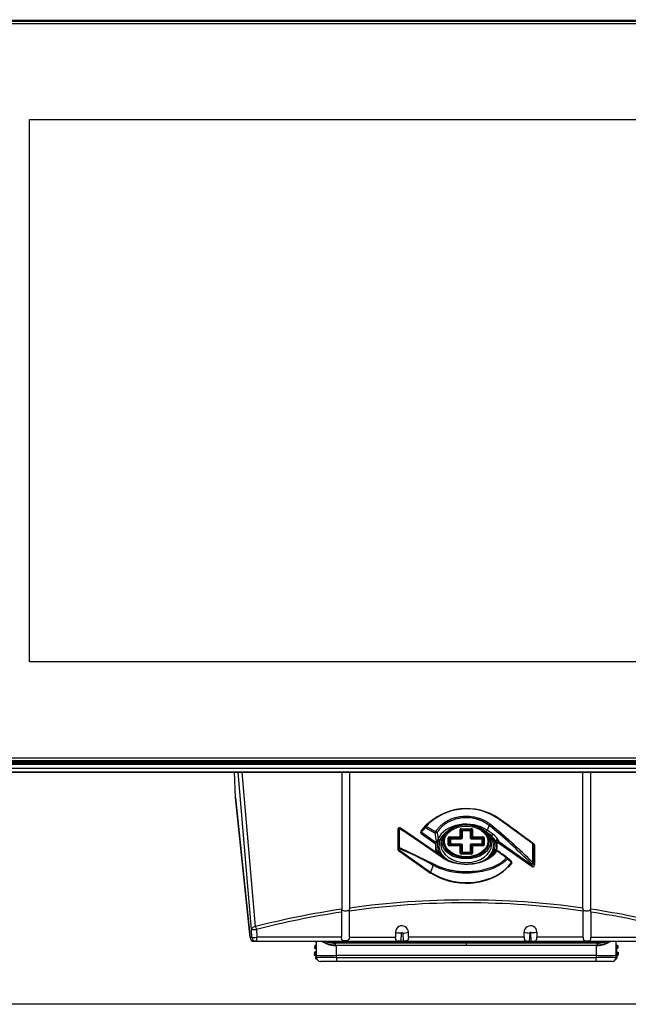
# Model space of a CAD drawing. Header units: millimetres. Extents: x 61 to 344, y 18 to 427.
# Tile 14 of 29: x 100 to 130, y 202 to 251. Entities that reach past the tile are written whole.
import ezdxf
from ezdxf.enums import TextEntityAlignment as Align

# ---------------------------------------------------------------- set-up
doc = ezdxf.new("R2010")
doc.units = ezdxf.units.MM
doc.layers.add('146338PRO-HÜLLEN', color=7, linetype='Continuous')
doc.layers.add('Standard', color=7, linetype='Continuous')
doc.styles.add('SEACAD_Arial', font='arial.ttf')
doc.dimstyles.new('ISO_(mm)', dxfattribs={"dimtxt": 3, "dimasz": 3, "dimexe": 1.5, "dimexo": 0, "dimgap": 0.75, "dimtad": 1, "dimlfac": 5, "dimtxsty": 'SEACAD_Arial', "dimblk1": '_SE_FILLED', "dimblk2": '_SE_FILLED', "dimsah": 1, "dimcen": 1.5, "dimadec": 0, "dimazin": 0, "dimtfac": 0.5, "dimtmove": 0, "dimatfit": 3, "dimfxl": 1, "dimarcsym": 0})

# ---------------------------------------------------------------- blocks, each defined once
blk = doc.blocks.new('SE')
at = {"layer": '146338PRO-HÜLLEN', "color": 7, "linetype": 'Continuous'}
for p, q in [((94.134, 250.657), (149.435, 250.657)), ((149.435, 250.59), (94.134, 250.59)), ((149.324, 250.579), (94.244, 250.579)), ((94.244, 250.492), (149.324, 250.492)), ((100.034, 245.698), (143.534, 245.698)), ((100.034, 245.698), (143.534, 245.698)), ((100.034, 218.681), (100.034, 245.698)), ((143.534, 218.681), (100.034, 218.681)), ((149.324, 213.887), (94.244, 213.887)), ((93.984, 213.597), (149.584, 213.597)), ((149.584, 213.374), (93.984, 213.374)), ((149.435, 213.679), (94.134, 213.679)), ((149.435, 213.626), (94.134, 213.626)), ((94.244, 213.775), (149.324, 213.775)), ((149.324, 213.727), (94.244, 213.727)), ((93.984, 213.203), (149.584, 213.203)), ((93.984, 213.188), (149.584, 213.188)), ((110.296, 211.937), (110.235, 213.188)), ((111.094, 205.35), (110.416, 213.188)), ((111.294, 205.5), (110.629, 213.188)), ((115.588, 213.188), (115.588, 206.367)), ((115.98, 206.424), (115.98, 213.188)), ((127.588, 206.424), (127.588, 213.188)), ((127.98, 213.188), (127.98, 206.367)), ((111.013, 204.958), (110.296, 211.937)), ((110.297, 211.917), (111.014, 204.946)), ((118.52, 210.398), (118.493, 210.411)), ((119.876, 210.647), (119.73, 210.501)), ((122.919, 210.539), (122.82, 210.298)), ((125.102, 209.62), (123.387, 210.865)), ((118.378, 210.339), (118.378, 209.351)), ((118.389, 210.367), (118.415, 210.354)), ((118.389, 210.367), (118.389, 209.379)), ((118.415, 209.42), (118.415, 210.354)), ((118.467, 209.447), (118.467, 210.381)), ((120.24, 209.701), (119.537, 210.199)), ((119.54, 210.14), (120.243, 209.642)), ((120.333, 210.169), (120.384, 209.869)), ((120.617, 209.955), (120.565, 209.823)), ((120.889, 209.565), (120.889, 209.92)), ((120.922, 209.927), (120.922, 209.572)), ((120.949, 209.962), (121.454, 209.962)), ((120.949, 209.946), (120.949, 209.962)), ((121.454, 209.946), (120.949, 209.946)), ((121.454, 209.946), (121.454, 209.962)), ((121.474, 209.976), (121.474, 210.333)), ((121.507, 210.34), (121.507, 209.983)), ((121.534, 210.375), (122.035, 210.375)), ((121.534, 210.359), (121.534, 210.375)), ((122.035, 210.359), (121.534, 210.359)), ((121.561, 210.283), (121.561, 209.927)), ((121.594, 209.92), (121.594, 210.276)), ((121.955, 210.321), (121.614, 210.321)), ((121.614, 210.29), (121.614, 210.321)), ((121.614, 210.29), (121.955, 210.29)), ((121.955, 210.29), (121.955, 210.321)), ((121.975, 210.276), (121.975, 209.92)), ((122.008, 209.927), (122.008, 210.283)), ((122.035, 210.359), (122.035, 210.375)), ((122.062, 209.983), (122.062, 210.34)), ((122.095, 210.333), (122.095, 209.976)), ((122.115, 209.962), (122.619, 209.962)), ((122.115, 209.962), (122.115, 209.946)), ((122.619, 209.946), (122.115, 209.946)), ((122.619, 209.962), (122.619, 209.946)), ((122.646, 209.572), (122.646, 209.927)), ((122.679, 209.92), (122.679, 209.565)), ((123.043, 210.018), (122.807, 210.185)), ((123.105, 210.096), (122.82, 210.298)), ((123.004, 209.823), (122.952, 209.955)), ((118.467, 209.447), (120.182, 208.611)), ((120.283, 209.673), (120.265, 209.648)), ((120.949, 209.553), (121.454, 209.553)), ((120.949, 209.553), (120.949, 209.523)), ((121.454, 209.523), (120.949, 209.523)), ((120.976, 209.87), (120.976, 209.629)), ((121.009, 209.622), (121.009, 209.863)), ((121.534, 209.908), (121.029, 209.908)), ((121.029, 209.877), (121.029, 209.908)), ((121.029, 209.877), (121.534, 209.877)), ((121.534, 209.608), (121.029, 209.608)), ((121.029, 209.608), (121.029, 209.591)), ((121.029, 209.591), (121.534, 209.591)), ((121.454, 209.553), (121.454, 209.523)), ((121.474, 209.152), (121.474, 209.509)), ((121.507, 209.516), (121.507, 209.159)), ((121.534, 209.877), (121.534, 209.908)), ((121.534, 209.608), (121.534, 209.591)), ((121.561, 209.572), (121.561, 209.216)), ((121.594, 209.209), (121.594, 209.565)), ((121.975, 209.565), (121.975, 209.209)), ((122.008, 209.216), (122.008, 209.572)), ((122.539, 209.908), (122.035, 209.908)), ((122.035, 209.908), (122.035, 209.877)), ((122.035, 209.877), (122.539, 209.877)), ((122.539, 209.608), (122.035, 209.608)), ((122.035, 209.591), (122.035, 209.608)), ((122.035, 209.591), (122.539, 209.591)), ((122.062, 209.159), (122.062, 209.516)), ((122.095, 209.509), (122.095, 209.152)), ((122.115, 209.553), (122.619, 209.553)), ((122.115, 209.523), (122.115, 209.553)), ((122.619, 209.523), (122.115, 209.523)), ((122.539, 209.908), (122.539, 209.877)), ((122.539, 209.591), (122.539, 209.608)), ((122.559, 209.863), (122.559, 209.622)), ((122.592, 209.629), (122.592, 209.87)), ((122.619, 209.523), (122.619, 209.553)), ((123.308, 209.63), (123.283, 209.684)), ((123.293, 209.684), (123.283, 209.684)), ((123.293, 209.683), (123.289, 209.699)), ((123.308, 209.63), (123.293, 209.684)), ((123.314, 209.645), (123.314, 209.657)), ((123.318, 209.608), (123.314, 209.647)), ((123.38, 209.665), (123.409, 209.652)), ((123.383, 209.75), (123.41, 209.727)), ((123.409, 209.652), (123.458, 209.623)), ((123.429, 209.738), (123.41, 209.727)), ((123.41, 209.727), (123.455, 209.682)), ((125.062, 208.545), (123.455, 209.682)), ((123.457, 209.623), (125.065, 208.487)), ((125.102, 208.686), (125.102, 209.62)), ((125.165, 209.598), (125.138, 209.623)), ((125.153, 209.593), (125.18, 209.568)), ((125.153, 208.659), (125.153, 209.593)), ((125.18, 209.568), (125.18, 208.58)), ((125.191, 208.552), (125.191, 209.54)), ((118.389, 209.379), (118.415, 209.42)), ((118.409, 209.345), (118.436, 209.386)), ((118.409, 209.345), (120.005, 208.216)), ((118.412, 209.286), (120.008, 208.157)), ((120.158, 209.24), (120.139, 209.251)), ((120.158, 209.24), (120.144, 209.248)), ((120.165, 209.234), (120.145, 209.247)), ((120.184, 209.227), (120.158, 209.24)), ((120.17, 209.232), (120.165, 209.234)), ((120.251, 209.282), (120.255, 209.247)), ((120.255, 209.245), (120.255, 209.234)), ((120.261, 209.318), (120.286, 209.305)), ((120.261, 209.318), (120.275, 209.283)), ((120.286, 209.305), (120.275, 209.283)), ((120.275, 209.283), (120.279, 209.274)), ((120.525, 209.043), (120.752, 208.883)), ((121.534, 209.14), (122.035, 209.14)), ((121.534, 209.11), (121.534, 209.14)), ((122.035, 209.11), (121.534, 209.11)), ((121.955, 209.194), (121.614, 209.194)), ((121.614, 209.178), (121.614, 209.194)), ((121.614, 209.178), (121.955, 209.178)), ((121.955, 209.178), (121.955, 209.194)), ((122.035, 209.11), (122.035, 209.14)), ((123.235, 209.262), (123.185, 209.263)), ((123.3, 209.294), (123.256, 209.302)), ((123.285, 209.317), (123.304, 209.299)), ((120.142, 208.548), (120.005, 208.216)), ((123.875, 208.436), (124.048, 208.641)), ((125.035, 208.624), (125.062, 208.545)), ((125.153, 208.659), (125.18, 208.58)), ((115.575, 206.22), (115.575, 204.966)), ((115.591, 206.333), (115.588, 206.367)), ((115.961, 206.323), (115.965, 206.276)), ((115.965, 204.966), (115.965, 206.276)), ((127.607, 206.323), (127.604, 206.276)), ((127.604, 204.966), (127.604, 206.276)), ((127.978, 206.333), (127.98, 206.367)), ((127.993, 206.22), (127.993, 204.966)), ((111.111, 204.958), (111.094, 205.35)), ((111.344, 205.359), (111.36, 204.966)), ((118.264, 205.22), (118.264, 204.966)), ((118.549, 204.767), (118.561, 205.184)), ((118.619, 205.178), (118.641, 204.768)), ((118.904, 204.966), (118.904, 205.214)), ((124.664, 204.966), (124.664, 205.214)), ((124.949, 205.178), (124.927, 204.768)), ((125.02, 204.767), (125.008, 205.184)), ((125.304, 205.22), (125.304, 204.966)), ((111.111, 204.958), (111.013, 204.958)), ((111.311, 204.766), (111.213, 204.766)), ((111.311, 204.766), (132.258, 204.766)), ((115.575, 204.966), (111.36, 204.966)), ((114.235, 204.562), (114.228, 204.422)), ((114.272, 204.522), (114.235, 204.562)), ((114.255, 204.561), (114.235, 204.562)), ((114.251, 204.766), (114.246, 204.762)), ((114.246, 204.766), (114.246, 204.762)), ((114.246, 204.762), (114.266, 204.761)), ((114.292, 204.521), (114.255, 204.561)), ((114.266, 204.761), (114.272, 204.766)), ((114.315, 204.766), (114.316, 204.049)), ((115.264, 204.706), (115.257, 204.706)), ((115.264, 204.675), (115.263, 204.584)), ((115.263, 204.584), (115.315, 204.582)), ((115.264, 204.766), (115.264, 204.706)), ((115.264, 204.706), (121.784, 204.706)), ((121.784, 204.675), (115.264, 204.675)), ((115.315, 204.582), (121.784, 204.582)), ((121.784, 204.552), (115.315, 204.552)), ((115.316, 204.068), (115.315, 204.552)), ((115.965, 204.966), (118.264, 204.966)), ((124.664, 204.966), (118.904, 204.966)), ((121.784, 204.706), (128.305, 204.706)), ((121.784, 204.706), (121.784, 204.675)), ((128.304, 204.675), (121.784, 204.675)), ((121.784, 204.675), (121.784, 204.582)), ((121.784, 204.582), (128.253, 204.582)), ((121.784, 204.582), (121.784, 204.552)), ((128.253, 204.552), (121.784, 204.552)), ((127.604, 204.966), (125.304, 204.966)), ((127.993, 204.966), (132.208, 204.966)), ((128.253, 204.552), (128.252, 204.068)), ((128.253, 204.582), (128.306, 204.584)), ((128.305, 204.706), (128.305, 204.766)), ((128.311, 204.706), (128.305, 204.706)), ((128.306, 204.584), (128.305, 204.675)), ((129.252, 204.049), (129.254, 204.766)), ((129.313, 204.561), (129.276, 204.521)), ((129.333, 204.562), (129.296, 204.522)), ((129.297, 204.766), (129.303, 204.761)), ((129.323, 204.762), (129.303, 204.761)), ((129.313, 204.561), (129.333, 204.562)), ((129.323, 204.762), (129.318, 204.766)), ((129.322, 204.766), (129.323, 204.762)), ((129.333, 204.562), (129.34, 204.422)), ((114.218, 204.222), (114.21, 204.082)), ((114.251, 204.119), (114.21, 204.082)), ((114.21, 204.082), (114.23, 204.081)), ((114.254, 204.182), (114.218, 204.222)), ((114.238, 204.221), (114.218, 204.222)), ((114.269, 204.459), (114.228, 204.422)), ((114.228, 204.422), (114.248, 204.421)), ((114.23, 204.081), (114.271, 204.118)), ((114.274, 204.181), (114.238, 204.221)), ((114.248, 204.421), (114.289, 204.458)), ((114.271, 204.118), (114.251, 204.119)), ((114.253, 204.149), (114.253, 204.152)), ((114.274, 204.151), (114.253, 204.152)), ((114.253, 204.149), (114.274, 204.148)), ((114.254, 204.182), (114.274, 204.181)), ((114.289, 204.458), (114.269, 204.459)), ((114.271, 204.489), (114.271, 204.492)), ((114.292, 204.491), (114.271, 204.492)), ((114.271, 204.489), (114.292, 204.488)), ((114.272, 204.522), (114.292, 204.521)), ((114.274, 204.148), (114.274, 204.151)), ((114.316, 204.148), (114.274, 204.151)), ((114.317, 204.045), (114.287, 204.018)), ((114.292, 204.488), (114.292, 204.491)), ((114.315, 204.489), (114.292, 204.491)), ((114.305, 204.358), (114.301, 204.278)), ((114.301, 204.278), (114.316, 204.261)), ((114.315, 204.368), (114.305, 204.358)), ((114.316, 204.068), (114.322, 203.958)), ((115.316, 204.068), (128.252, 204.068)), ((115.316, 203.958), (115.316, 204.068)), ((128.252, 204.068), (128.252, 203.958)), ((129.247, 203.958), (129.252, 204.068)), ((129.281, 204.018), (129.251, 204.045)), ((129.276, 204.491), (129.253, 204.489)), ((129.264, 204.358), (129.253, 204.368)), ((129.253, 204.261), (129.268, 204.278)), ((129.294, 204.151), (129.253, 204.148)), ((129.264, 204.358), (129.268, 204.278)), ((129.276, 204.521), (129.296, 204.522)), ((129.297, 204.492), (129.276, 204.491)), ((129.276, 204.491), (129.277, 204.488)), ((129.277, 204.488), (129.298, 204.489)), ((129.3, 204.459), (129.28, 204.458)), ((129.28, 204.458), (129.32, 204.421)), ((129.331, 204.221), (129.294, 204.181)), ((129.294, 204.181), (129.314, 204.182)), ((129.315, 204.152), (129.294, 204.151)), ((129.294, 204.151), (129.294, 204.148)), ((129.294, 204.148), (129.315, 204.149)), ((129.297, 204.492), (129.298, 204.489)), ((129.317, 204.119), (129.297, 204.118)), ((129.297, 204.118), (129.338, 204.081)), ((129.34, 204.422), (129.3, 204.459)), ((129.351, 204.222), (129.314, 204.182)), ((129.315, 204.152), (129.315, 204.149)), ((129.358, 204.082), (129.317, 204.119)), ((129.34, 204.422), (129.32, 204.421)), ((129.331, 204.221), (129.351, 204.222)), ((129.358, 204.082), (129.338, 204.081)), ((129.351, 204.222), (129.358, 204.082)), ((114.287, 204.018), (114.283, 203.938)), ((114.283, 203.938), (114.321, 203.973)), ((115.316, 203.958), (114.322, 203.958)), ((114.343, 203.878), (114.34, 203.875)), ((114.345, 203.875), (114.34, 203.875)), ((115.316, 203.768), (114.522, 203.768)), ((115.316, 203.958), (128.252, 203.958)), ((115.316, 203.958), (115.316, 203.768)), ((128.252, 203.768), (115.316, 203.768)), ((129.247, 203.958), (128.252, 203.958)), ((128.252, 203.768), (128.252, 203.958)), ((129.047, 203.768), (128.252, 203.768)), ((129.224, 203.875), (129.229, 203.875)), ((129.229, 203.875), (129.225, 203.878)), ((129.247, 203.973), (129.286, 203.938)), ((129.281, 204.018), (129.286, 203.938)), ((153.548, 201.628), (90.02, 201.628))]:
    blk.add_line(p, q, dxfattribs=at)
for centre, radius, start, end in [((121.805, 208.521), 2.856, 55.3919, 136.6829), ((121.802, 208.587), 2.775, 55.1659, 130.3683), ((118.458, 210.339), 0.08, 64.2491, 180), ((131.697, 199.497), 16.245, 137.463, 138.5319), ((131.751, 199.382), 16.315, 137.4186, 138.4733), ((121.802, 208.587), 2.775, 130.3683, 136.8713), ((105.815, 189.41), 27.267, 44.9841, 51.0031), ((12.629, 53.099), 189.577, 55.28399, 56.0626), ((118.485, 210.326), 0.08, 55.8878, 64.2491), ((119.586, 210.205), 0.08, 145.3548, 234.7356), ((126.098, 210.92), 5.926, 187.4213, 191.3484), ((122.415, 209.314), 0.943, 23.1029, 48.2211), ((122.585, 209.3), 0.951, 27.4822, 56.905), ((135.594, 198.526), 18.99, 143.8549, 143.9499), ((120.226, 209.662), 0.0416, 339.9051, 69.1701), ((120.351, 209.661), 0.113, 124.4523, 144.403), ((120.2, 209.668), 0.0835, 3.7788, 44.8889), ((120.331, 209.644), 0.0557, 126.4198, 148.5601), ((120.337, 209.87), 0.141, 287.073, 337.071), ((120.791, 208.51), 2.91, 23.744, 24.9689), ((125.084, 209.565), 0.08, 47.0203, 53.6153), ((125.111, 209.54), 0.08, 0, 47.0203), ((118.458, 209.351), 0.08, 180, 234.7356), ((122.005, 210.631), 2.171, 217.637, 227.0202), ((123.231, 209.191), 0.141, 107.0563, 157.0878), ((123.231, 209.255), 0.0471, 107.6234, 170.5986), ((123.232, 209.27), 0.069, 55.4075, 127.0748), ((123.238, 209.237), 0.0663, 75.1335, 109.1281), ((123.344, 209.415), 0.114, 230.5037, 239.3499), ((123.343, 209.311), 0.0583, 174.1554, 194.9749), ((123.299, 209.214), 0.08, 54.2278, 89.1735), ((123.781, 208.865), 0.08, 48.3815, 54.0648), ((48.489, 124.005), 113.525, 48.27756, 48.41345), ((46.425, 121.804), 116.543, 48.24805, 48.37272), ((74.532, 152.147), 75.16, 48.79413, 48.99929), ((123.982, 208.686), 0.08, 325.3548, 48.2492), ((125.111, 208.552), 0.08, 234.7356, 270), ((125.111, 208.552), 0.08, 270, 0), ((121.784, 164.82), 41.862, 82.0093, 97.9907), ((121.784, 164.625), 42.2, 82.0947, 97.9053), ((121.784, 164.625), 42.2, 98.4429, 104.3937), ((121.789, 164.849), 41.835, 98.542, 104.459), ((115.919, 206.231), 0.344, 162.7336, 181.9669), ((115.684, 206.427), 0.296, 339.3614, 359.3743), ((127.884, 206.427), 0.296, 180.6282, 200.6361), ((127.651, 206.232), 0.343, 358.0031, 17.2964), ((121.784, 164.625), 42.2, 75.6063, 81.5571), ((121.78, 164.851), 41.833, 75.5409, 81.4582), ((118.584, 205.219), 0.32, 359.0449, 179.88), ((124.984, 205.22), 0.32, 0.1015, 180.9736), ((118.616, 206.332), 1.155, 270.1665, 284.4578), ((124.952, 206.329), 1.151, 255.5197, 269.856), ((111.213, 204.966), 0.2, 185.868, 270), ((114.295, 204.581), 0.06, 267.0526, 289.3687), ((115.114, 205.423), 0.804, 235.2738, 254.5042), ((115.128, 205.605), 0.906, 248.4874, 254.6604), ((114.811, 204.782), 0.0923, 326.1685, 346.268), ((115.268, 205.997), 1.322, 253.2903, 269.8311), ((115.318, 205.941), 1.359, 252.0686, 267.6782), ((115.431, 204.628), 0.532, 177.803, 181.534), ((115.331, 206.073), 1.521, 253.5193, 267.3549), ((115.262, 205.926), 1.22, 252.7773, 269.7594), ((115.316, 205.852), 1.3, 267.5573, 269.9616), ((112.72, 204.559), 2.595, 359.83, 0.5063), ((118.228, 244.62), 39.854, 270.4613, 270.5943), ((125.341, 244.62), 39.854, 269.4057, 269.5387), ((134.608, 204.561), 6.355, 179.8027, 180.079), ((128.253, 205.852), 1.3, 270.0384, 272.4427), ((128.301, 205.996), 1.321, 270.1653, 286.7133), ((128.252, 205.937), 1.355, 272.2966, 287.9565), ((127.77, 204.531), 0.539, 2.336, 5.6031), ((128.238, 206.073), 1.521, 272.6451, 286.4807), ((128.306, 205.926), 1.22, 270.2406, 287.2227), ((128.757, 204.782), 0.0923, 193.732, 213.8315), ((128.454, 205.423), 0.804, 285.4958, 304.7262), ((128.018, 204.627), 0.651, 358.807, 1.8559), ((128.441, 205.605), 0.906, 285.3396, 291.5126), ((129.273, 204.581), 0.06, 250.6313, 272.9474), ((114.116, 204.149), 0.159, 348.6202, 359.4883), ((114.268, 204.058), 0.06, 35.3413, 86.9789), ((114.277, 204.241), 0.06, 267.0526, 310.0704), ((114.116, 204.166), 0.159, 354.5333, 5.3583), ((112.272, 165.367), 38.833, 86.9825, 87.0443), ((114.133, 204.489), 0.159, 348.6202, 359.4883), ((114.286, 204.398), 0.06, 60.0591, 86.9789), ((114.134, 204.506), 0.159, 354.5333, 5.3583), ((112.29, 165.707), 38.833, 87.0099, 87.0443), ((114.811, 403.539), 199.472, 269.85771, 270.14496), ((128.757, 403.539), 199.472, 269.85504, 270.14229), ((129.291, 204.241), 0.06, 229.9296, 272.9474), ((129.301, 204.058), 0.06, 93.0211, 144.6587), ((131.279, 165.707), 38.833, 92.9557, 92.9901), ((129.283, 204.398), 0.06, 93.0211, 119.9409), ((131.297, 165.367), 38.833, 92.9557, 93.0175), ((129.434, 204.506), 0.159, 174.6202, 185.4883), ((129.436, 204.489), 0.159, 180.5333, 191.3583), ((129.452, 204.166), 0.159, 174.6202, 185.4883), ((129.454, 204.149), 0.159, 180.5333, 191.3583)]:
    blk.add_arc(centre, radius, start, end, dxfattribs=at)
for centre, major_axis, ratio, start_param, end_param in [((118.458, 210.339), (-0.0348, -0.0721), 0.93519, 3.141593, 4.770231), ((121.784, 209.474), (-2.516, 0), 0.707107, 5.667706, 5.82868), ((119.787, 210.428), (-0.0589, 0.0541), 0.515308, 0.066621, 1.162524), ((119.787, 210.428), (-0.0626, 0.0498), 0.552623, 5.28473, 6.214677), ((119.787, 210.428), (-0.0376, -0.0706), 0.539024, 4.123924, 5.078177), ((121.735, 190.216), (-10.003, 21.026), 0.516625, -0.641503, -0.608605), ((121.784, 190.223), (-10.062, 21.065), 0.518259, -0.6419, -0.609001), ((121.784, 209.566), (1.464, 0), 0.707107, 0.785398, 2.844717), ((121.784, 209.757), (-1.154, 0), 0.707107, 3.478498, 5.882516), ((121.784, 209.757), (-1.125, 0), 0.707107, 3.478498, 5.882516), ((122.968, 210.546), (-0.0504, -0.0622), 0.476007, 4.071316, 5.176114), ((121.735, 192.47), (-10.003, 21.026), 0.516625, -0.969593, -0.824478), ((123.378, 210.808), (-0.0468, -0.0649), 0.418225, 3.054004, 4.026586), ((121.833, 210.093), (14.739, -10.54), 0.086179, 1.407002, 1.524214), ((118.458, 210.339), (0.08, 0), 0.707107, 2.617994, 3.141593), ((118.485, 210.326), (-0.0348, -0.0721), 0.93519, 3.141593, 4.770231), ((118.485, 210.326), (-0.08, 0), 0.707107, 4.937732, 5.759587), ((118.485, 210.326), (-0.0449, -0.0662), 0.638316, 3.141593, 4.250844), ((118.485, 210.326), (-0.0449, -0.0662), 0.638316, 3.038184, 3.141593), ((121.833, 206.188), (-14.739, 10.54), 0.086179, -1.429019, -1.283903), ((119.586, 210.205), (-0.0599, 0.0531), 0.50936, 0.098597, 1.153094), ((119.586, 210.205), (0.0658, -0.0455), 0.63532, 3.031678, 3.141593), ((119.586, 210.205), (0.0462, 0.0653), 0.5, 2.002514, 3.141593), ((120.27, 210.161), (0.0399, 0.0694), 0.529806, 0.977923, 1.954126), ((120.27, 210.161), (-0.0793, -0.0105), 0.001891, 3.786659, 5.377955), ((120.27, 210.161), (0.0697, -0.0393), 0.624592, 0.878676, 2.020289), ((121.784, 209.53), (1.362, 0), 0.707107, 2.476207, 3.977866), ((121.784, 209.53), (1.378, 0), 0.707107, 2.413298, 2.844717), ((121.784, 209.757), (-1.154, 0), 0.707107, 5.882516, 6.283185), ((121.784, 209.757), (-1.125, 0), 0.707107, 5.882516, 6.283185), ((120.949, 209.92), (-0.06, 0), 0.707107, 4.712389, 6.283185), ((120.922, 209.884), (0.06, 0), 0.707107, 1.570796, 2.156482), ((120.949, 209.927), (-0.0268, 0), 0.707107, 4.712389, 6.283185), ((121.454, 209.983), (0.0532, 0), 0.707107, 4.712389, 6.283185), ((121.454, 209.976), (-0.02, 0), 0.707107, 1.570796, 3.141593), ((121.534, 210.333), (-0.06, 0), 0.707107, 4.712389, 6.283185), ((121.507, 210.298), (-0.06, 0), 0.707107, 4.712389, 5.298075), ((121.507, 209.941), (0.06, 0), 0.707107, 1.570796, 2.156482), ((121.534, 210.34), (-0.0268, 0), 0.707107, 4.712389, 6.283185), ((121.534, 209.927), (0.0268, 0), 0.707107, 4.712389, 6.283185), ((121.534, 209.92), (-0.06, 0), 0.707107, 1.570796, 3.141593), ((121.614, 210.283), (-0.0532, 0), 0.707107, 4.712389, 6.283185), ((121.561, 210.241), (0.06, 0), 0.707107, 0.985111, 1.570796), ((121.561, 209.884), (0.06, 0), 0.707107, 0.985111, 1.570796), ((121.614, 210.276), (-0.02, 0), 0.707107, 4.712389, 6.283185), ((121.955, 210.283), (-0.0532, 0), 0.707107, 3.141593, 4.712389), ((121.955, 210.276), (-0.02, 0), 0.707107, 3.141593, 4.712389), ((122.008, 210.241), (-0.06, 0), 0.707107, 4.712389, 5.298075), ((122.008, 209.884), (-0.06, 0), 0.707107, 4.712389, 5.298075), ((122.035, 209.92), (-0.06, 0), 0.707107, 0, 1.570796), ((122.035, 209.927), (0.0268, 0), 0.707107, 3.141593, 4.712389), ((122.035, 210.333), (-0.06, 0), 0.707107, 3.141593, 4.712389), ((122.035, 210.34), (-0.0268, 0), 0.707107, 3.141593, 4.712389), ((122.062, 210.298), (0.06, 0), 0.707107, 0.985111, 1.570796), ((122.115, 209.983), (0.0532, 0), 0.707107, 3.141593, 4.712389), ((122.062, 209.941), (0.06, 0), 0.707107, 0.985111, 1.570796), ((122.115, 209.976), (-0.02, 0), 0.707107, 0, 1.570796), ((122.619, 209.92), (-0.06, 0), 0.707107, 3.141593, 4.712389), ((122.619, 209.927), (-0.0268, 0), 0.707107, 3.141593, 4.712389), ((122.646, 209.884), (0.06, 0), 0.707107, 0.985111, 1.570796), ((122.758, 210.29), (0.0577, 0.0816), 0.5, 4.224882, 5.144107), ((121.784, 209.757), (-1.154, 0), 0.707107, 2.619369, 3.478498), ((121.784, 209.757), (-1.125, 0), 0.707107, 2.906846, 3.478498), ((121.784, 209.53), (1.362, 0), 0.707107, 0, 0.665385), ((123.043, 210.088), (0.0577, 0.0816), 0.5, 4.096909, 5.144107), ((121.784, 209.53), (-1.435, 0), 0.707107, 2.937997, 3.642411), ((118.485, 209.392), (-0.08, 0), 0.707107, 4.937732, 5.759587), ((118.485, 209.392), (-0.0305, -0.074), 0.562952, 4.127772, 5.024476), ((120.289, 209.708), (0.0462, 0.0653), 0.5, 2.002514, 3.176029), ((121.784, 209.474), (1.539, 0), 0.707107, 2.980691, 3.285422), ((121.784, 209.495), (1.522, 0), 0.707107, 2.97519, 3.318569), ((120.333, 209.612), (0.078, -0.0179), 0.697973, 2.776852, 3.177522), ((120.226, 209.746), (0.0559, -0.0829), 0.574537, 0.504193, 1.290633), ((121.784, 209.53), (1.435, 0), 0.707107, 2.937997, 3.642411), ((120.378, 209.806), (0.0298, -0.0955), 0.285161, 4.731034, 5.453472), ((120.467, 209.886), (0.0918, -0.0397), 0.676175, 3.949784, 4.996982), ((121.784, 209.583), (-1.266, 0), 0.707107, 6.011922, 6.283185), ((121.784, 209.583), (-1.266, 0), 0.707107, 0, 3.141471), ((121.784, 209.757), (-1.154, 0), 0.707107, 0, 0.38793), ((121.784, 209.757), (-1.125, 0), 0.707107, 0, 0.373912), ((121.784, 209.757), (-1.154, 0), 0.707107, 0.38793, 2.619369), ((121.784, 209.757), (-1.125, 0), 0.707107, 0.373912, 2.906846), ((120.922, 209.53), (-0.06, 0), 0.707107, 4.712389, 5.298075), ((120.949, 209.565), (0.06, 0), 0.707107, 3.141593, 4.712389), ((120.949, 209.572), (0.0268, 0), 0.707107, 3.141593, 4.712389), ((121.029, 209.87), (-0.0532, 0), 0.707107, 4.712389, 6.283185), ((120.976, 209.828), (0.06, 0), 0.707107, 0.985111, 1.570796), ((121.029, 209.629), (0.0532, 0), 0.707107, 3.141593, 4.712389), ((120.976, 209.587), (0.06, 0), 0.707107, 0.985111, 1.570796), ((121.029, 209.863), (-0.02, 0), 0.707107, 4.712389, 6.283185), ((121.029, 209.622), (0.02, 0), 0.707107, 3.141593, 4.712389), ((121.454, 209.516), (-0.0532, 0), 0.707107, 3.141593, 4.712389), ((121.454, 209.509), (0.02, 0), 0.707107, 0, 1.570796), ((121.507, 209.473), (-0.06, 0), 0.707107, 4.712389, 5.298075), ((121.534, 209.565), (0.06, 0), 0.707107, 0, 1.570796), ((121.534, 209.572), (-0.0268, 0), 0.707107, 3.141593, 4.712389), ((121.561, 209.53), (0.06, 0), 0.707107, 0.985111, 1.570796), ((122.035, 209.565), (0.06, 0), 0.707107, 1.570796, 3.141593), ((122.008, 209.53), (-0.06, 0), 0.707107, 4.712389, 5.298075), ((122.035, 209.572), (-0.0268, 0), 0.707107, 4.712389, 6.283185), ((122.115, 209.516), (-0.0532, 0), 0.707107, 4.712389, 6.283185), ((122.062, 209.473), (0.06, 0), 0.707107, 0.985111, 1.570796), ((122.115, 209.509), (0.02, 0), 0.707107, 1.570796, 3.141593), ((122.539, 209.87), (-0.0532, 0), 0.707107, 3.141593, 4.712389), ((122.539, 209.863), (-0.02, 0), 0.707107, 3.141593, 4.712389), ((122.539, 209.629), (0.0532, 0), 0.707107, 4.712389, 6.283185), ((122.539, 209.622), (0.02, 0), 0.707107, 4.712389, 6.283185), ((122.592, 209.828), (0.06, 0), 0.707107, 1.570796, 2.156482), ((122.592, 209.587), (0.06, 0), 0.707107, 1.570796, 2.156482), ((121.784, 209.53), (1.362, 0), 0.707107, 5.348017, 6.283185), ((122.619, 209.572), (0.0268, 0), 0.707107, 4.712389, 6.283185), ((122.619, 209.565), (0.06, 0), 0.707107, 4.712389, 6.283185), ((122.646, 209.53), (0.06, 0), 0.707107, 0.985111, 1.570796), ((121.784, 209.583), (-1.266, 0), 0.707107, 3.141471, 3.412856), ((123.269, 209.755), (-0.0356, 0.0716), 0.40697, 3.120603, 5.109475), ((121.784, 209.495), (-1.522, 0), 0.707107, 2.97519, 3.318569), ((121.784, 209.474), (-1.539, 0), 0.707107, 2.980691, 3.285422), ((123.239, 209.594), (-0.0784, -0.0161), 0.699805, 3.101208, 3.522827), ((123.409, 209.739), (0.029, 0.0746), 0.34054, 1.565307, 3.154258), ((123.444, 209.724), (0.0353, 0.0718), 0.403368, 1.724251, 3.147087), ((123.504, 209.688), (0.0462, 0.0653), 0.5, 2.002514, 3.141593), ((125.084, 209.565), (-0.0475, -0.0644), 0.315272, 3.141593, 3.95447), ((125.084, 209.565), (0.08, 0), 0.707107, 0.523599, 1.345453), ((125.084, 209.565), (-0.0545, -0.0585), 0.74305, 2.585002, 3.141593), ((125.111, 209.54), (-0.0545, -0.0585), 0.74305, 2.585002, 3.141593), ((125.111, 209.54), (-0.08, 0), 0.707107, 3.141593, 3.665191), ((118.458, 209.351), (0.08, 0), 0.707107, 2.617994, 3.141593), ((118.458, 209.351), (-0.0668, 0.044), 0.456244, 0.40859, 1.084193), ((118.458, 209.351), (0.0462, 0.0653), 0.5, 2.002514, 3.141593), ((118.485, 209.392), (-0.0668, 0.044), 0.456244, 0.40859, 1.084193), ((121.735, 188.565), (-10.003, 21.026), 0.516625, -0.636119, -0.518906), ((120.329, 209.296), (0.0784, 0.0161), 0.699805, 2.475629, 3.1127), ((120.525, 209.114), (0.0577, 0.0816), 0.5, 3.861887, 4.096909), ((120.601, 208.872), (-0.0457, -0.0656), 0.553695, 3.046026, 4.150824), ((121.507, 209.117), (-0.06, 0), 0.707107, 4.712389, 5.298075), ((121.534, 209.152), (0.06, 0), 0.707107, 3.141593, 4.712389), ((121.534, 209.159), (0.0268, 0), 0.707107, 3.141593, 4.712389), ((121.614, 209.216), (0.0532, 0), 0.707107, 3.141593, 4.712389), ((121.561, 209.173), (0.06, 0), 0.707107, 0.985111, 1.570796), ((121.614, 209.209), (0.02, 0), 0.707107, 3.141593, 4.712389), ((121.955, 209.216), (0.0532, 0), 0.707107, 4.712389, 6.283185), ((121.955, 209.209), (0.02, 0), 0.707107, 4.712389, 6.283185), ((122.008, 209.173), (0.06, 0), 0.707107, 1.570796, 2.156482), ((122.035, 209.159), (0.0268, 0), 0.707107, 4.712389, 6.283185), ((122.035, 209.152), (0.06, 0), 0.707107, 4.712389, 6.283185), ((122.062, 209.117), (0.06, 0), 0.707107, 0.985111, 1.570796), ((121.784, 209.53), (-1.378, 0), 0.707107, 2.293362, 2.844717), ((121.784, 209.566), (1.464, 0), 0.707107, 5.667706, 5.98631), ((123.102, 209.316), (0.0918, -0.0397), 0.676175, 4.996982, 6.04418), ((123.19, 209.396), (0.0298, -0.0955), 0.285161, 5.453472, 6.175909), ((123.299, 209.214), (-0.0012, -0.08), 0.991372, 3.141593, 4.081623), ((123.299, 209.214), (-0.0682, 0.0418), 0.68047, 4.996606, 6.138218), ((123.343, 209.366), (0.0646, 0.0763), 0.45763, 2.444638, 3.007459), ((123.235, 209.279), (-0.078, 0.0179), 0.697973, 3.711379, 3.82405), ((123.299, 209.214), (-0.0468, -0.0649), 0.422579, 3.141593, 4.030011), ((121.784, 208.379), (14.817, -10.545), 0.088548, 1.498085, 1.530983), ((123.299, 209.214), (-0.0468, -0.0649), 0.422579, 3.053808, 3.141593), ((121.833, 208.442), (14.739, -10.54), 0.086179, 1.4967, 1.529599), ((121.784, 209.474), (-2.516, 0), 0.707107, 0.785398, 2.687087), ((120.191, 208.555), (-0.0395, -0.0696), 0.531328, 4.120338, 5.092921), ((123.781, 208.865), (-0.0469, -0.0648), 0.395484, 3.141593, 4.009225), ((123.781, 208.865), (-0.0584, 0.0547), 0.652664, 4.172939, 5.102886), ((123.781, 208.865), (-0.0531, -0.0598), 0.630891, 2.148282, 3.141593), ((123.982, 208.686), (-0.0533, -0.0597), 0.644116, 3.141593, 3.245659), ((123.982, 208.686), (-0.0533, -0.0597), 0.644116, 2.191162, 2.936853), ((123.982, 208.686), (-0.0658, 0.0455), 0.63532, 3.141971, 4.078875), ((125.084, 208.631), (0.0566, 0.0565), 0.431701, 0.869642, 2.082302), ((125.084, 208.631), (-0.0757, -0.0258), 0.153862, 3.507519, 5.362453), ((125.111, 208.552), (0.0462, 0.0653), 0.5, 2.002514, 3.141593), ((125.111, 208.552), (0.0757, 0.0258), 0.153862, 0.365926, 2.22086), ((125.084, 208.631), (0.08, 0), 0.707107, 0.523599, 1.345453), ((125.111, 208.552), (-0.08, 0), 0.707107, 3.141593, 3.665191), ((120.054, 208.222), (0.0462, 0.0653), 0.5, 2.002514, 3.141593), ((120.054, 208.222), (0.0462, 0.0653), 0.5, 3.141593, 4.096909), ((121.784, 209.389), (-2.446, 0), 0.707107, 0.785398, 2.529807), ((115.784, 206.377), (0.22, 0), 0.414214, 3.637399, 5.64726), ((127.784, 206.377), (-0.22, 0), 0.414214, 0.635925, 2.645786), ((111.294, 205.359), (-0.199, -0.017), 0.705788, 4.651416, 6.222212), ((111.294, 205.359), (0.2, 0.009), 0.010967, 3.184777, 4.963372), ((111.294, 205.359), (-0.05, 0.194), 0.241241, 4.650556, 5.466871), ((111.213, 204.966), (0, 0.2), 0.999066, 1.613978, 3.141593), ((111.213, 204.966), (0.199, 0.02), 0.807545, 3.068337, 3.141593), ((111.311, 204.966), (-0.2, -0.009), 0.010948, 0.043184, 1.821369), ((111.311, 204.966), (0, -0.2), 0.999066, 4.75557, 6.283185), ((111.311, 204.966), (0, 0.2), 0.248185, 3.141593, 4.712389), ((114.259, 204.621), (-0.0402, 0.0446), 0.999695, 2.356347, 3.629622), ((114.263, 204.701), (-0.0446, -0.0402), 0.999695, 2.933792, 3.926839), ((115.263, 204.553), (0.0018, 0.04), 0.054483, 0.699385, 1.573312), ((129.306, 204.701), (0.0446, -0.0402), 0.999695, 2.356347, 3.349394), ((129.31, 204.621), (0.0402, 0.0446), 0.999695, 2.653564, 3.926839), ((114.227, 204.021), (-0.0446, -0.0402), 0.999695, 2.356347, 3.926839), ((114.241, 204.281), (-0.0402, 0.0446), 0.999695, 2.356347, 3.926839), ((114.245, 204.361), (-0.0446, -0.0402), 0.999695, 2.356347, 3.926839), ((114.253, 204.149), (-0.0016, -0.03), 0.017455, 0.017453, 1.570796), ((114.253, 204.152), (-0.0016, -0.03), 0.017455, 1.570796, 3.124139), ((114.27, 204.489), (-0.0016, -0.03), 0.017455, 0.017453, 1.570796), ((114.271, 204.492), (-0.0016, -0.03), 0.017455, 1.570796, 3.124139), ((129.324, 204.361), (0.0446, -0.0402), 0.999695, 2.356347, 3.926839), ((129.328, 204.281), (0.0402, 0.0446), 0.999695, 2.356347, 3.926839), ((129.341, 204.021), (0.0446, -0.0402), 0.999695, 2.356347, 3.926839), ((129.298, 204.492), (-0.0016, 0.03), 0.017455, 0.017453, 1.570796), ((129.298, 204.489), (0.0016, -0.03), 0.017455, 4.712389, 6.265732), ((129.316, 204.152), (-0.0016, 0.03), 0.017455, 0.017453, 1.570796), ((129.316, 204.149), (0.0016, -0.03), 0.017455, 4.712389, 6.265732), ((114.343, 203.935), (0.0446, 0.0402), 0.999695, 2.356347, 3.926839), ((114.522, 203.968), (0, 0.2), 0.99985, 1.623156, 3.141593), ((129.047, 203.968), (0, -0.2), 0.99985, 0, 1.518436), ((129.226, 203.935), (-0.0446, 0.0402), 0.999695, 2.356347, 3.926839)]:
    blk.add_ellipse(centre, major_axis=major_axis, ratio=ratio, start_param=start_param, end_param=end_param, dxfattribs=at)
for centre, major_axis in [((121.784, 209.725), (-1.212, 0)), ((121.784, 209.742), (-1.08, 0))]:
    blk.add_ellipse(centre, major_axis=major_axis, ratio=0.707107, dxfattribs=at)
for points, degree, knots in [([(120.261, 210.217), (120.269, 210.231), (120.285, 210.257), (120.31, 210.297), (120.337, 210.335), (120.366, 210.374), (120.397, 210.411), (120.429, 210.448), (120.492, 210.514), (120.592, 210.605), (120.742, 210.712), (120.908, 210.805), (121.088, 210.882), (121.279, 210.942), (121.462, 210.979), (121.631, 210.998), (121.844, 211.005), (122.118, 210.984), (122.366, 210.921), (122.533, 210.86), (122.63, 210.818), (122.723, 210.771), (122.811, 210.719), (122.896, 210.663), (122.948, 210.622), (122.974, 210.602)], 3, [0, 0, 0, 0, 0.01801, 0.035958, 0.053865, 0.071752, 0.08964, 0.10755, 0.125504, 0.188059, 0.250265, 0.312725, 0.375338, 0.438214, 0.500415, 0.546954, 0.593828, 0.695385, 0.796499, 0.830493, 0.864251, 0.897926, 0.931674, 0.965648, 1, 1, 1, 1]), ([(122.919, 210.539), (122.906, 210.55), (122.88, 210.57), (122.841, 210.599), (122.801, 210.626), (122.762, 210.651), (122.723, 210.675), (122.684, 210.697), (122.646, 210.718), (122.609, 210.736), (122.572, 210.754), (122.537, 210.77), (122.502, 210.785), (122.468, 210.798), (122.435, 210.811), (122.404, 210.822), (122.374, 210.832), (122.345, 210.841), (122.318, 210.849), (122.291, 210.857), (122.149, 210.895), (121.881, 210.935), (121.503, 210.916), (121.129, 210.823), (120.837, 210.682), (120.628, 210.527), (120.506, 210.41), (120.423, 210.31), (120.369, 210.232), (120.343, 210.187), (120.333, 210.169)], 3, [0, 0, 0, 0, 0.017978, 0.035432, 0.052359, 0.068757, 0.084625, 0.099961, 0.114763, 0.129029, 0.142759, 0.15595, 0.1686, 0.18071, 0.192277, 0.203301, 0.21378, 0.223714, 0.2331, 0.24194, 0.250231, 0.377224, 0.499689, 0.609176, 0.749538, 0.824768, 0.887306, 0.937289, 0.974827, 1, 1, 1, 1]), ([(120.287, 209.754), (120.289, 209.757), (120.294, 209.763), (120.304, 209.77), (120.315, 209.778), (120.331, 209.786), (120.344, 209.792), (120.352, 209.796)], 3, [0, 0, 0, 0, 0.15047, 0.316363, 0.499753, 0.656003, 1, 1, 1, 1]), ([(120.378, 209.736), (120.375, 209.734), (120.369, 209.73), (120.359, 209.724), (120.348, 209.718), (120.334, 209.711), (120.316, 209.701), (120.304, 209.693), (120.298, 209.689)], 3, [0, 0, 0, 0, 0.126133, 0.251607, 0.377779, 0.505983, 0.756837, 1, 1, 1, 1]), ([(120.352, 209.796), (120.354, 209.797), (120.358, 209.8), (120.363, 209.805), (120.368, 209.811), (120.373, 209.819), (120.377, 209.831), (120.381, 209.848), (120.383, 209.861), (120.384, 209.869)], 3, [0, 0, 0, 0, 0.079311, 0.167452, 0.266292, 0.377135, 0.500895, 0.724288, 1, 1, 1, 1]), ([(123.282, 209.796), (123.272, 209.791), (123.272, 209.777), (123.275, 209.754), (123.278, 209.745), (123.283, 209.72), (123.287, 209.709), (123.289, 209.699)], 3, [0, 0, 0, 0, 0.25, 0.25, 0.5, 0.5, 1, 1, 1, 1]), ([(123.383, 209.75), (123.375, 209.757), (123.365, 209.764), (123.342, 209.778), (123.332, 209.784), (123.314, 209.792), (123.307, 209.795), (123.293, 209.798), (123.287, 209.798), (123.282, 209.796)], 3, [0, 0, 0, 0, 0.5, 0.5, 0.75, 0.75, 0.875, 0.875, 1, 1, 1, 1]), ([(123.289, 209.699), (123.298, 209.692), (123.307, 209.684), (123.313, 209.668), (123.314, 209.663), (123.314, 209.657)], 3, [0, 0, 0, 0, 0.25, 0.25, 0.357553, 0.357553, 0.357553, 0.357553]), ([(123.314, 209.645), (123.314, 209.65), (123.313, 209.654), (123.309, 209.668), (123.301, 209.677), (123.293, 209.683)], 3, [0.6623263, 0.6623263, 0.6623263, 0.6623263, 0.75, 0.75, 1, 1, 1, 1]), ([(123.314, 209.656), (123.314, 209.658), (123.314, 209.662), (123.313, 209.669), (123.307, 209.68), (123.305, 209.682), (123.303, 209.683)], 3, [0, 0, 0, 0, 0.068481, 0.138656, 0.317012, 1, 1, 1, 1]), ([(123.304, 209.683), (123.306, 209.684), (123.309, 209.685), (123.318, 209.686), (123.332, 209.683), (123.354, 209.675), (123.37, 209.669), (123.38, 209.665)], 3, [0, 0, 0, 0, 0.073882, 0.150967, 0.309221, 0.592544, 1, 1, 1, 1]), ([(120.275, 209.283), (120.273, 209.281), (120.268, 209.276), (120.262, 209.269), (120.258, 209.261), (120.255, 209.253), (120.255, 209.248), (120.255, 209.245)], 3, [0, 0, 0, 0, 0.0658967, 0.1306115, 0.1941444, 0.2564951, 0.315248, 0.315248, 0.315248, 0.315248]), ([(120.279, 209.274), (120.27, 209.268), (120.262, 209.259), (120.256, 209.244), (120.255, 209.239), (120.255, 209.234)], 3, [0, 0, 0, 0, 0.25, 0.25, 0.3531917, 0.3531917, 0.3531917, 0.3531917]), ([(120.255, 209.237), (120.255, 209.235), (120.255, 209.232), (120.255, 209.228), (120.255, 209.225), (120.257, 209.222), (120.262, 209.22), (120.266, 209.215), (120.267, 209.211), (120.266, 209.209), (120.265, 209.208), (120.264, 209.208)], 3, [0, 0, 0, 0, 0.051268, 0.103426, 0.167483, 0.25427, 0.546093, 0.775833, 0.896757, 0.95129, 1, 1, 1, 1]), ([(120.287, 209.203), (120.297, 209.208), (120.296, 209.219), (120.293, 209.236), (120.291, 209.243), (120.285, 209.26), (120.282, 209.267), (120.279, 209.274)], 3, [0, 0, 0, 0, 0.25, 0.25, 0.5, 0.5, 1, 1, 1, 1]), ([(123.307, 209.27), (123.299, 209.258), (123.284, 209.233), (123.258, 209.198), (123.231, 209.163), (123.202, 209.128), (123.171, 209.095), (123.139, 209.063), (123.077, 209.005), (122.976, 208.926), (122.827, 208.835), (122.661, 208.757), (122.48, 208.693), (122.289, 208.645), (122.107, 208.615), (121.938, 208.599), (121.724, 208.593), (121.451, 208.61), (121.202, 208.661), (121.035, 208.712), (120.938, 208.747), (120.846, 208.785), (120.758, 208.829), (120.673, 208.876), (120.621, 208.911), (120.594, 208.928)], 3, [0, 0, 0, 0, 0.01801, 0.035958, 0.053865, 0.071752, 0.08964, 0.10755, 0.125504, 0.188059, 0.250265, 0.312725, 0.375338, 0.438214, 0.500415, 0.546954, 0.593828, 0.695385, 0.796499, 0.830493, 0.864251, 0.897926, 0.931674, 0.965648, 1, 1, 1, 1]), ([(120.65, 208.935), (120.663, 208.926), (120.688, 208.909), (120.728, 208.884), (120.767, 208.861), (120.806, 208.84), (120.845, 208.82), (120.884, 208.802), (120.922, 208.785), (120.96, 208.769), (120.996, 208.755), (121.032, 208.741), (121.067, 208.729), (121.1, 208.718), (121.133, 208.708), (121.165, 208.699), (121.195, 208.691), (121.223, 208.684), (121.251, 208.677), (121.277, 208.671), (121.419, 208.641), (121.687, 208.608), (122.066, 208.624), (122.439, 208.698), (122.732, 208.814), (122.941, 208.946), (123.062, 209.047), (123.145, 209.135), (123.199, 209.205), (123.225, 209.246), (123.235, 209.262)], 3, [0, 0, 0, 0, 0.017978, 0.035432, 0.052359, 0.068757, 0.084625, 0.099961, 0.114763, 0.129029, 0.142759, 0.15595, 0.1686, 0.18071, 0.192277, 0.203301, 0.21378, 0.223714, 0.2331, 0.24194, 0.250231, 0.377224, 0.499689, 0.609176, 0.749538, 0.824768, 0.887306, 0.937289, 0.974827, 1, 1, 1, 1]), ([(123.842, 208.87), (123.83, 208.858), (123.806, 208.832), (123.764, 208.792), (123.715, 208.748), (123.657, 208.701), (123.59, 208.651), (123.47, 208.571), (123.309, 208.481), (123.011, 208.352), (122.623, 208.238), (122.191, 208.177), (121.85, 208.161), (121.585, 208.165), (121.319, 208.186), (121.115, 208.217), (120.969, 208.246), (120.877, 208.266), (120.78, 208.29), (120.679, 208.319), (120.575, 208.353), (120.468, 208.392), (120.359, 208.438), (120.249, 208.489), (120.178, 208.528), (120.142, 208.548)], 3, [0, 0, 0, 0, 0.01525, 0.032785, 0.052597, 0.074674, 0.099002, 0.125569, 0.198425, 0.250445, 0.382783, 0.499981, 0.561308, 0.623311, 0.686079, 0.749704, 0.771316, 0.794453, 0.819123, 0.845338, 0.873108, 0.902446, 0.933365, 0.965878, 1, 1, 1, 1]), ([(120.182, 208.611), (120.198, 208.602), (120.23, 208.584), (120.28, 208.558), (120.331, 208.534), (120.382, 208.51), (120.435, 208.488), (120.489, 208.466), (120.544, 208.445), (120.656, 208.406), (120.831, 208.354), (121.106, 208.294), (121.425, 208.251), (121.771, 208.236), (122.169, 208.251), (122.527, 208.303), (122.845, 208.383), (123.072, 208.46), (123.283, 208.552), (123.444, 208.641), (123.562, 208.721), (123.645, 208.784), (123.723, 208.851), (123.769, 208.898), (123.792, 208.921)], 3, [0, 0, 0, 0, 0.015645, 0.031258, 0.046853, 0.062442, 0.078036, 0.093647, 0.109288, 0.124971, 0.187541, 0.250234, 0.336571, 0.423115, 0.499868, 0.624624, 0.68732, 0.749567, 0.812123, 0.874448, 0.90605, 0.937439, 0.96872, 1, 1, 1, 1]), ([(118.264, 205.22), (118.274, 205.212), (118.309, 205.203), (118.421, 205.189), (118.495, 205.185), (118.561, 205.184)], 3, [0, 0, 0, 0, 0.5, 0.5, 1, 1, 1, 1]), ([(118.561, 205.184), (118.561, 205.191), (118.564, 205.199), (118.573, 205.207), (118.576, 205.209), (118.584, 205.21), (118.588, 205.211), (118.599, 205.209), (118.606, 205.204), (118.616, 205.193), (118.619, 205.185), (118.619, 205.178)], 3, [0, 0, 0, 0, 0.25, 0.25, 0.375, 0.375, 0.5, 0.5, 0.75, 0.75, 1, 1, 1, 1]), ([(125.008, 205.184), (125.007, 205.196), (124.999, 205.204), (124.994, 205.208), (124.988, 205.21), (124.983, 205.211), (124.977, 205.21), (124.966, 205.208), (124.957, 205.199), (124.954, 205.194), (124.952, 205.189), (124.949, 205.183), (124.949, 205.178)], 2, [0, 0, 0, 0.25, 0.25, 0.375, 0.375, 0.5, 0.5, 0.75, 0.75, 0.875, 0.875, 1, 1, 1]), ([(125.304, 205.22), (125.295, 205.212), (125.259, 205.203), (125.146, 205.189), (125.073, 205.185), (125.008, 205.184)], 3, [0, 0, 0, 0, 0.502995, 0.502995, 1, 1, 1, 1]), ([(114.899, 204.614), (114.886, 204.618), (114.861, 204.627), (114.823, 204.641), (114.786, 204.657), (114.75, 204.673), (114.715, 204.691), (114.681, 204.71), (114.648, 204.73), (114.622, 204.748), (114.606, 204.759), (114.601, 204.763)], 3, [0, 0, 0, 0, 0.0372499, 0.074948, 0.1131146, 0.1517692, 0.1909307, 0.2306172, 0.270846, 0.3116339, 0.3329254, 0.3329254, 0.3329254, 0.3329254]), ([(115.257, 204.706), (115.257, 204.703), (115.257, 204.696), (115.258, 204.689), (115.258, 204.684), (115.259, 204.68), (115.261, 204.677), (115.263, 204.676), (115.264, 204.675)], 3, [0, 0, 0, 0, 0.249888, 0.49993, 0.648642, 0.734467, 0.865678, 1, 1, 1, 1]), ([(115.965, 204.966), (115.964, 204.945), (115.962, 204.905), (115.942, 204.855), (115.905, 204.812), (115.84, 204.786), (115.752, 204.781), (115.668, 204.786), (115.609, 204.815), (115.578, 204.877), (115.577, 204.935), (115.575, 204.966)], 3, [0, 0, 0, 0, 0.093054, 0.175167, 0.250477, 0.373824, 0.500722, 0.627138, 0.750374, 0.865351, 1, 1, 1, 1]), ([(118.549, 204.767), (118.542, 204.767), (118.529, 204.767), (118.509, 204.767), (118.486, 204.767), (118.46, 204.768), (118.422, 204.77), (118.378, 204.774), (118.34, 204.785), (118.315, 204.8), (118.298, 204.815), (118.285, 204.836), (118.276, 204.862), (118.269, 204.892), (118.265, 204.928), (118.264, 204.953), (118.264, 204.966)], 3, [0, 0, 0, 0, 0.041841, 0.083542, 0.125283, 0.18764, 0.249989, 0.378249, 0.499409, 0.56511, 0.630934, 0.698062, 0.767602, 0.840553, 0.917778, 1, 1, 1, 1]), ([(118.904, 204.966), (118.904, 204.96), (118.904, 204.947), (118.903, 204.929), (118.901, 204.912), (118.898, 204.896), (118.894, 204.88), (118.889, 204.866), (118.884, 204.853), (118.877, 204.842), (118.87, 204.831), (118.863, 204.822), (118.854, 204.813), (118.845, 204.806), (118.826, 204.794), (118.794, 204.781), (118.746, 204.773), (118.695, 204.769), (118.659, 204.768), (118.641, 204.768)], 3, [0, 0, 0, 0, 0.044698, 0.087989, 0.129953, 0.170678, 0.210261, 0.248805, 0.286426, 0.323245, 0.359395, 0.395012, 0.430242, 0.465236, 0.500145, 0.621472, 0.749826, 0.874098, 1, 1, 1, 1]), ([(124.664, 204.966), (124.664, 204.96), (124.664, 204.948), (124.666, 204.93), (124.667, 204.913), (124.67, 204.896), (124.674, 204.881), (124.682, 204.856), (124.699, 204.825), (124.731, 204.798), (124.773, 204.781), (124.818, 204.773), (124.871, 204.769), (124.906, 204.769), (124.927, 204.768)], 3, [0, 0, 0, 0, 0.04348, 0.085683, 0.127034, 0.167981, 0.208983, 0.250506, 0.371518, 0.500164, 0.61299, 0.749885, 0.851183, 1, 1, 1, 1]), ([(125.02, 204.767), (125.028, 204.767), (125.043, 204.767), (125.066, 204.767), (125.09, 204.768), (125.113, 204.769), (125.143, 204.769), (125.175, 204.772), (125.208, 204.778), (125.241, 204.79), (125.271, 204.812), (125.29, 204.849), (125.3, 204.887), (125.304, 204.926), (125.304, 204.953), (125.304, 204.966)], 3, [0, 0, 0, 0, 0.048277, 0.097577, 0.147706, 0.198482, 0.249744, 0.343513, 0.426816, 0.499382, 0.630264, 0.7487, 0.832271, 0.914564, 1, 1, 1, 1]), ([(127.604, 204.966), (127.604, 204.949), (127.606, 204.914), (127.62, 204.866), (127.649, 204.824), (127.704, 204.792), (127.79, 204.78), (127.882, 204.782), (127.955, 204.809), (127.99, 204.871), (127.992, 204.935), (127.993, 204.966)], 3, [0, 0, 0, 0, 0.07722, 0.150881, 0.228361, 0.33169, 0.454981, 0.605957, 0.727469, 0.864165, 1, 1, 1, 1]), ([(128.304, 204.675), (128.305, 204.676), (128.308, 204.677), (128.31, 204.68), (128.31, 204.684), (128.311, 204.689), (128.311, 204.696), (128.311, 204.703), (128.311, 204.706)], 3, [0, 0, 0, 0, 0.134221, 0.265439, 0.360146, 0.500139, 0.75003, 1, 1, 1, 1]), ([(128.968, 204.763), (128.959, 204.756), (128.94, 204.743), (128.911, 204.724), (128.879, 204.705), (128.846, 204.687), (128.812, 204.67), (128.778, 204.655), (128.742, 204.64), (128.706, 204.626), (128.682, 204.618), (128.669, 204.614)], 3, [0.6670741, 0.6670741, 0.6670741, 0.6670741, 0.7020248, 0.7409441, 0.7793544, 0.8172704, 0.8547077, 0.8916824, 0.928211, 0.9643109, 1, 1, 1, 1])]:
    blk.add_open_spline(points, degree=degree, knots=knots, dxfattribs=at)
for points in [[(120.243, 209.642), (120.254, 209.635), (120.258, 209.63), (120.255, 209.628)], [(120.264, 209.208), (120.271, 209.211), (120.28, 209.208), (120.287, 209.203)]]:
    blk.add_open_spline(points, degree=3, dxfattribs=at)
blk = doc.blocks.new('DMBLK5')
at = {"layer": 'Standard', "linetype": 'Continuous'}
for points in [[(90.144, 290.489), (87.144, 289.989), (90.144, 289.489)], [(171.824, 290.489), (171.824, 289.489), (174.824, 289.989)]]:
    blk.add_hatch(color=7, dxfattribs=at).paths.add_polyline_path(points)
at = {"layer": 'Standard', "color": 7, "linetype": 'Continuous'}
for p, q in [((87.144, 217.889), (87.144, 291.489)), ((174.824, 217.066), (174.824, 291.489)), ((87.144, 289.989), (174.824, 289.989))]:
    blk.add_line(p, q, dxfattribs=at)
at = {"layer": 'Standard', "color": 7, "linetype": 'Continuous', "style": 'SEACAD_Arial'}
blk.add_text('438,4', height=3, dxfattribs=at).set_placement((125.702, 293.739), align=Align.TOP_LEFT)
blk = doc.blocks.new('_SE_FILLED')
at = {"color": 0}
blk.add_line((0, 0), (-1, 0), dxfattribs=at)
blk.add_solid([(0, 0), (-1, -0.1665), (-1, 0.1665), (0, 0)], dxfattribs=at)

msp = doc.modelspace()

# ---------------------------------------------------------------- block references
at = {"layer": 'Standard'}
msp.add_blockref('SE', (0, 0), dxfattribs=at)

# ---------------------------------------------------------------- dimensions: what is measured, and where the dimension line sits
at = {"layer": 'Standard', "color": 7, "linetype": 'Continuous'}
dim = msp.add_linear_dim(base=(174.8243, 289.989), p1=(87.1443, 215.6889), p2=(174.8243, 215.1586), text='\\A1;<>', dimstyle='ISO_(mm)', dxfattribs=at)
dim.commit()
dim.dimension.update_dxf_attribs({"geometry": 'DMBLK5', "text_midpoint": (130.9843, 289.989), "dimtype": 160})

doc.saveas('drawing.dxf')
